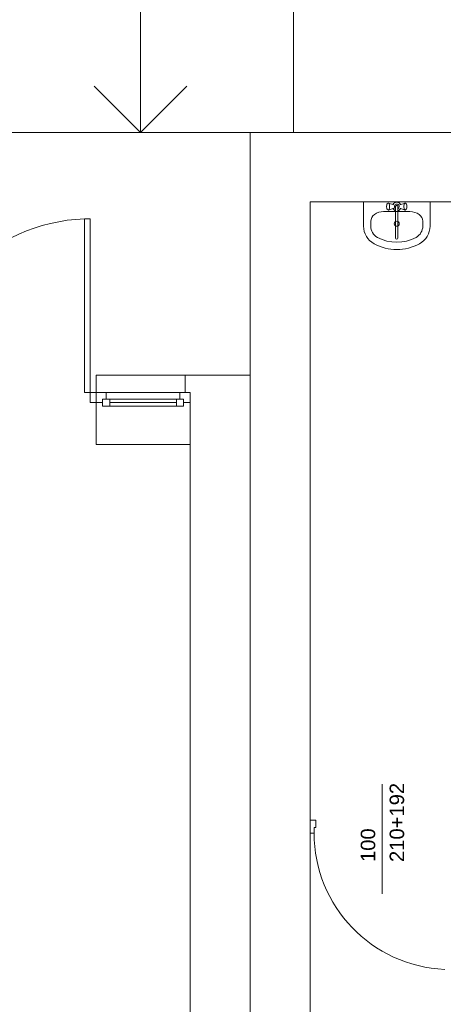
# Model space of a CAD drawing. Header units: millimetres. Extents: x 12683 to 90307, y 30842 to 62253.
# Tile 62 of 152: x 44131 to 44424, y 43146 to 43828. Entities that reach past the tile are written whole.
import ezdxf

# ---------------------------------------------------------------- set-up
doc = ezdxf.new("R2010")
doc.units = ezdxf.units.MM
doc.header["$LTSCALE"] = 0.6
doc.layers.add('zzz_podklady_drzwi_opisy', color=252, linetype='Continuous', lineweight=15)
doc.layers.add('zzz_podklady_sciany', color=252, linetype='Continuous', lineweight=15)
doc.styles.add('GENERATED_STYLE_1', font='ARIAL.TTF')

msp = doc.modelspace()

# ---------------------------------------------------------------- linework, layer by layer
at = {"layer": 'zzz_podklady_drzwi_opisy'}
for p, q in [((44381.5, 43222.53), (44381.5, 43298.67)), ((44331.5, 43273.67), (44335.5, 43273.67)), ((44335.5, 43273.67), (44335.5, 43268.67)), ((44335.5, 43268.67), (44334.3, 43268.67)), ((44334.3, 43268.67), (44334.3, 43264.67)), ((44334.3, 43264.67), (44331.5, 43264.67))]:
    msp.add_line(p, q, dxfattribs=at)
msp.add_arc((44428.7, 43264.67), 94.4, 180, 267.57149, dxfattribs=at)
at = {"layer": 'zzz_podklady_sciany'}
for p, q in [((44214.25, 44238.67), (44214.25, 43749.67)), ((44320, 44238.67), (44320, 43749.67)), ((44214.25, 43749.67), (44182.25, 43781.67)), ((44214.25, 43749.67), (44246.26, 43781.67)), ((43953.5, 43749.67), (44290, 43749.67)), ((44444.5, 43749.67), (44290, 43749.67)), ((44290, 43123.67), (44290, 43749.67)), ((44290, 43701.67), (44290, 43581.67)), ((44331.5, 43701.67), (44441.5, 43701.67)), ((44331.5, 43581.67), (44331.5, 43701.67)), ((44368.49, 43701.67), (44368.49, 43684.87)), ((44414.48, 43701.67), (44368.49, 43701.67)), ((44384.57, 43699.4), (44384.49, 43698.75)), ((44384.49, 43698.75), (44384.49, 43698.05)), ((44384.49, 43698.05), (44384.57, 43697.4)), ((44384.72, 43699.93), (44384.57, 43699.4)), ((44384.57, 43697.4), (44384.72, 43696.87)), ((44384.93, 43700.28), (44384.72, 43699.93)), ((44384.72, 43696.87), (44384.93, 43696.52)), ((44385.45, 43700.66), (44384.93, 43700.28)), ((44385.45, 43696.14), (44384.93, 43696.52)), ((44385.73, 43700.8), (44385.45, 43700.66)), ((44385.45, 43696.14), (44385.73, 43696)), ((44386.01, 43700.66), (44385.73, 43700.8)), ((44389.48, 43699.6), (44385.73, 43700.8)), ((44389.48, 43697.2), (44385.73, 43696)), ((44385.73, 43696), (44386.01, 43696.14)), ((44386.25, 43700.24), (44386.01, 43700.66)), ((44386.01, 43696.14), (44386.25, 43696.56)), ((44386.44, 43699.6), (44386.25, 43700.24)), ((44386.25, 43696.56), (44386.44, 43697.2)), ((44386.53, 43698.82), (44386.44, 43699.6)), ((44386.44, 43697.2), (44386.53, 43697.98)), ((44386.53, 43697.98), (44386.53, 43698.82)), ((44390.7, 43698.54), (44390.7, 43676.51)), ((44392.27, 43676.51), (44392.27, 43698.54)), ((44393.5, 43699.6), (44397.24, 43700.8)), ((44393.5, 43697.2), (44397.24, 43696)), ((44396.53, 43699.6), (44396.44, 43698.82)), ((44396.44, 43698.82), (44396.44, 43697.98)), ((44396.44, 43697.98), (44396.53, 43697.2)), ((44396.72, 43700.24), (44396.53, 43699.6)), ((44396.53, 43697.2), (44396.72, 43696.56)), ((44396.96, 43700.66), (44396.72, 43700.24)), ((44396.72, 43696.56), (44396.96, 43696.14)), ((44397.24, 43700.8), (44396.96, 43700.66)), ((44396.96, 43696.14), (44397.24, 43696)), ((44397.52, 43700.66), (44397.24, 43700.8)), ((44397.24, 43696), (44397.52, 43696.14)), ((44397.52, 43700.66), (44398.04, 43700.28)), ((44397.52, 43696.14), (44398.04, 43696.52)), ((44398.25, 43699.93), (44398.04, 43700.28)), ((44398.04, 43696.52), (44398.25, 43696.87)), ((44398.4, 43699.4), (44398.25, 43699.93)), ((44398.25, 43696.87), (44398.4, 43697.4)), ((44398.48, 43698.75), (44398.4, 43699.4)), ((44398.4, 43697.4), (44398.48, 43698.05)), ((44398.48, 43698.05), (44398.48, 43698.75)), ((44414.48, 43701.67), (44414.48, 43684.87)), ((44179.5, 43689.91), (44175.5, 43689.91)), ((44175.5, 43689.91), (44175.5, 43569.67)), ((44179.5, 43569.67), (44179.5, 43689.91)), ((44382.38, 43694.9), (44382.38, 43694.9)), ((44400.6, 43694.9), (44382.38, 43694.9)), ((44373.49, 43688.23), (44373.49, 43684.87)), ((44409.49, 43688.23), (44409.49, 43684.87)), ((44183.5, 43581.67), (44183.5, 43569.67)), ((44186.5, 43581.67), (44183.5, 43581.67)), ((44186.5, 43581.67), (44248.5, 43581.67)), ((44245, 43581.67), (44245, 43569.67)), ((44290, 43581.67), (44248.5, 43581.67)), ((44331.5, 43283.67), (44331.5, 43581.67)), ((44175.5, 43569.67), (44179.5, 43569.67)), ((44183.5, 43569.67), (44179.5, 43569.67)), ((44179.5, 43569.67), (44179.5, 43562.67)), ((44186.5, 43569.67), (44183.5, 43569.67)), ((44183.5, 43569.67), (44183.5, 43562.67)), ((44183.5, 43569.67), (44183.5, 43562.67)), ((44186.5, 43569.67), (44183.5, 43569.67)), ((44183.5, 43562.67), (44183.5, 43569.67)), ((44183.5, 43569.67), (44183.5, 43533.67)), ((44248.5, 43569.67), (44248.5, 43562.67)), ((44248.5, 43562.67), (44248.5, 43569.67)), ((44248.5, 43569.67), (44248.5, 43562.67)), ((44179.5, 43562.67), (44183.5, 43562.67)), ((44248.5, 43562.67), (44248.5, 43533.67)), ((44183.5, 43533.67), (44248.5, 43533.67)), ((44248.5, 43533.67), (44248.5, 43123.67)), ((44331.5, 43273.67), (44331.5, 43283.67)), ((44331.5, 43264.67), (44331.5, 43273.67)), ((44331.5, 43264.67), (44331.5, 43273.67)), ((44331.5, 43264.67), (44331.5, 43273.67)), ((44331.5, 43123.67), (44331.5, 43264.67))]:
    msp.add_line(p, q, dxfattribs=at)
msp.add_circle((44391.49, 43686.48), 1.75, dxfattribs=at)
for centre, radius, start, end in [((44391.49, 43698.4), 3, 27.97653, 152.02347), ((44391.49, 43698.4), 3, 207.97653, 254.77469), ((44391.49, 43698.4), 1.68, 298.05488, 241.94512), ((44391.49, 43698.4), 0.8, 10, 170), ((44391.49, 43698.4), 3, 285.22531, 332.02347), ((44179.5, 43569.67), 120.24, 91.90534, 180), ((44382.37, 43684.87), 13.89, 180, 241.52544), ((44382.37, 43684.87), 8.89, 180, 241.52544), ((44400.6, 43684.87), 8.89, 298.47456, 0), ((44400.6, 43684.87), 13.89, 298.47456, 0), ((44391.49, 43701.67), 28, 241.52544, 298.47456), ((44391.49, 43676.51), 0.788, 180, 0), ((44391.49, 43701.67), 33, 241.52544, 298.47456)]:
    msp.add_arc(centre, radius, start, end, dxfattribs=at)
for centre, major_axis, start_param, end_param in [((44382.38, 43688.23), (8.89, 0), 1.570796, 3.141593), ((44400.6, 43688.23), (-8.89, 0), 3.141593, 4.712389)]:
    msp.add_ellipse(centre, major_axis=major_axis, ratio=0.750558, start_param=start_param, end_param=end_param, dxfattribs=at)

# ---------------------------------------------------------------- texts
at = {"layer": 'zzz_podklady_drzwi_opisy', "char_height": 10, "attachment_point": 7, "rotation": 90, "style": 'GENERATED_STYLE_1'}
for s, insert in [('{210+192}', (44396.71, 43244.67)), ('{100}', (44376.71, 43244.67))]:
    msp.add_mtext(s, dxfattribs=dict(at, insert=insert))

# ---------------------------------------------------------------- wipeouts: each hides what was drawn before it
at = {"ltscale": 1992.608921}
msp.add_wipeout([(44239, 43560.17), (44239, 43565.17), (44241.5, 43565.17), (44241.5, 43569.67), (44190.5, 43569.67), (44190.5, 43565.17), (44193, 43565.17), (44193, 43560.17)], dxfattribs=at).dxf.layer = 'zzz_podklady_sciany'

# ---------------------------------------------------------------- next in the draw order: linework, layer by layer
at = {"layer": 'zzz_podklady_sciany'}
for p, q in [((44190.5, 43569.67), (44183.5, 43569.67)), ((44190.5, 43565.17), (44190.5, 43569.67)), ((44241.5, 43569.67), (44190.5, 43569.67)), ((44248.5, 43569.67), (44241.5, 43569.67)), ((44241.5, 43569.67), (44241.5, 43565.17)), ((44183.5, 43562.67), (44188, 43562.67)), ((44188, 43562.67), (44188, 43565.17)), ((44188, 43565.17), (44190.5, 43565.17)), ((44193, 43565.17), (44188, 43565.17)), ((44188, 43565.17), (44188, 43560.17)), ((44188, 43560.17), (44193, 43560.17)), ((44193, 43565.17), (44239, 43565.17)), ((44193, 43560.17), (44193, 43565.17)), ((44193, 43562.67), (44239, 43562.67)), ((44193, 43560.17), (44239, 43560.17)), ((44193, 43560.17), (44239, 43560.17)), ((44244, 43565.17), (44239, 43565.17)), ((44239, 43565.17), (44239, 43560.17)), ((44239, 43560.17), (44244, 43560.17)), ((44241.5, 43565.17), (44244, 43565.17)), ((44244, 43565.17), (44244, 43562.67)), ((44244, 43560.17), (44244, 43565.17)), ((44244, 43562.67), (44248.5, 43562.67))]:
    msp.add_line(p, q, dxfattribs=at)

doc.saveas('drawing.dxf')
